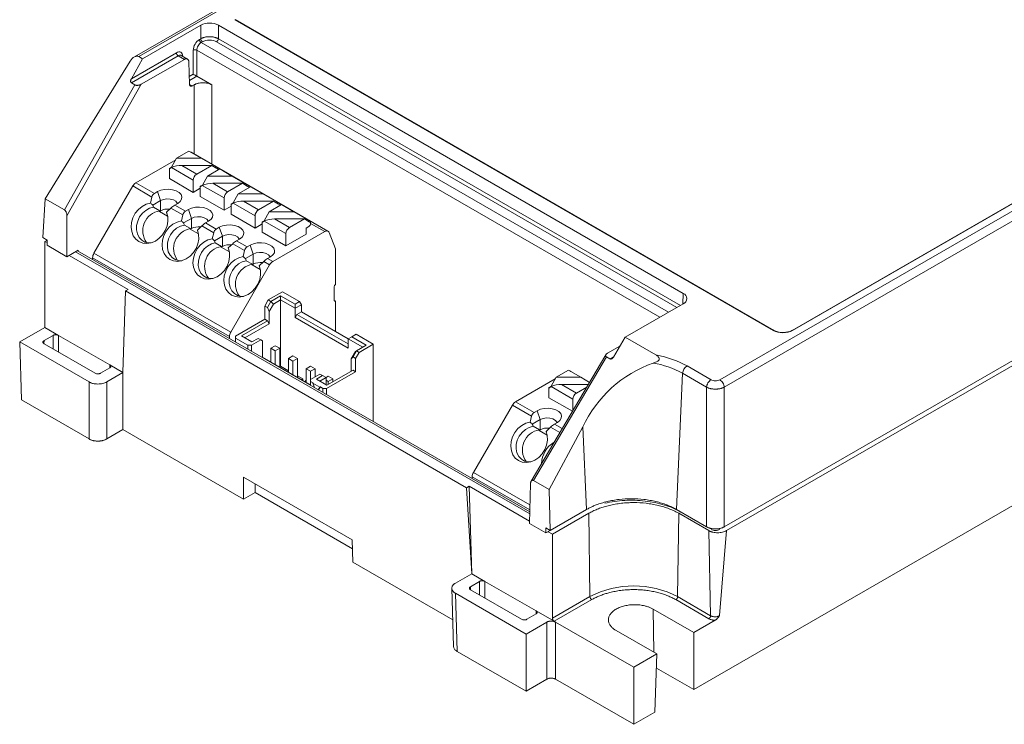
# Model space of a CAD drawing. Header units: millimetres. Extents: x -148 to -26, y 22 to 109.
# Tile 1 of 3: x -148 to -69, y 22 to 78. Entities that reach past the tile are written whole.
import ezdxf

# ---------------------------------------------------------------- set-up
doc = ezdxf.new("R2010")
doc.units = ezdxf.units.MM

msp = doc.modelspace()

# ---------------------------------------------------------------- linework, layer by layer
at = {"color": 7, "linetype": 'Continuous', "lineweight": 15}
for p, q in [((-111.457, 90.784), (-138.505, 75.169)), ((-138.152, 75.204), (-111.208, 90.758)), ((-130.467, 78.156), (-87.333, 53.256)), ((-87.283, 53.261), (-130.417, 78.161)), ((-133.191, 77.709), (-137.841, 75.025)), ((-133.191, 77.709), (-133.191, 76.626)), ((-94.542, 56.214), (-131.777, 77.709)), ((-131.777, 77.709), (-131.777, 76.626)), ((-133.191, 76.626), (-133.3, 76.563)), ((-44.291, 76.62), (-91.612, 49.302)), ((-133.787, 75.711), (-133.787, 73.79)), ((-133.504, 75.711), (-133.505, 73.627)), ((-133.159, 76.321), (-133.049, 76.384)), ((-43.934, 76.031), (-91.259, 48.711)), ((-46.456, 75.989), (-85.828, 53.261)), ((-85.778, 53.256), (-46.356, 76.013)), ((-135.133, 75.505), (-138.746, 73.419)), ((-138.746, 73.419), (-137.841, 75.025)), ((-134.992, 75.263), (-138.744, 73.097)), ((-138.152, 75.204), (-137.841, 75.025)), ((-134.498, 74.978), (-137.954, 72.983)), ((-134.498, 74.978), (-134.992, 75.263)), ((-134.236, 74.996), (-134.744, 75.289)), ((-145.656, 63.805), (-138.84, 74.828)), ((-134.083, 72.969), (-134.138, 74.777)), ((-27.05, 74.584), (-91.259, 37.517)), ((-26.875, 74.277), (-91.08, 37.212)), ((-133.505, 73.627), (-132.305, 72.935)), ((-138.459, 72.933), (-144.11, 62.913)), ((-137.954, 72.983), (-143.901, 62.437)), ((-138.459, 72.933), (-138.744, 73.097)), ((-133.719, 72.935), (-133.868, 72.849)), ((-135.129, 67.055), (-133.159, 67.055)), ((-122.995, 61.204), (-133.955, 67.531)), ((-133.79, 65.297), (-135.537, 66.305)), ((-135.529, 66.334), (-135.484, 66.334)), ((-134.704, 66.478), (-133.507, 65.787)), ((-133.507, 65.787), (-132.31, 66.478)), ((-132.089, 66.334), (-131.91, 66.334)), ((-131.91, 66.219), (-131.81, 66.276)), ((-135.699, 66.236), (-135.67, 66.219)), ((-132.654, 65.626), (-133.054, 64.905)), ((-131.669, 66.195), (-132.654, 65.626)), ((-132.654, 65.626), (-130.684, 65.626)), ((-137.095, 63.944), (-138.631, 64.831)), ((-136.896, 64.238), (-138.381, 65.095)), ((-133.79, 64.317), (-135.699, 65.419)), ((-133.79, 64.317), (-133.79, 65.297)), ((-133.054, 64.905), (-133.224, 64.807)), ((-133.224, 63.99), (-133.224, 64.807)), ((-133.224, 64.807), (-133.195, 64.79)), ((-133.195, 64.79), (-133.062, 64.876)), ((-131.315, 63.868), (-133.062, 64.876)), ((-133.054, 64.905), (-133.009, 64.905)), ((-132.229, 65.049), (-129.835, 65.049)), ((-132.229, 65.049), (-131.032, 64.358)), ((-131.032, 64.358), (-129.835, 65.049)), ((-129.194, 64.766), (-130.179, 64.198)), ((-129.835, 65.049), (-129.435, 64.79)), ((-129.614, 64.905), (-129.435, 64.905)), ((-129.435, 64.79), (-129.335, 64.848)), ((-137.214, 63.462), (-137.095, 63.944)), ((-136.654, 64.378), (-136.896, 64.238)), ((-136.654, 64.378), (-136.406, 63.664)), ((-133.224, 64.643), (-133.79, 64.317)), ((-131.315, 62.888), (-133.224, 63.99)), ((-130.179, 64.198), (-130.579, 63.477)), ((-130.179, 64.198), (-128.209, 64.198)), ((-145.656, 63.805), (-145.847, 60.703)), ((-144.11, 62.913), (-145.656, 63.805)), ((-137.037, 63.299), (-136.406, 63.664)), ((-136.972, 63.128), (-136.472, 62.839)), ((-136.406, 63.664), (-136.406, 62.847)), ((-135.028, 63.439), (-135.27, 63.299)), ((-135.27, 63.299), (-134.421, 62.809)), ((-131.315, 62.888), (-131.315, 63.868)), ((-130.75, 63.215), (-131.315, 62.888)), ((-130.579, 63.477), (-130.75, 63.378)), ((-130.75, 62.562), (-130.75, 63.378)), ((-130.75, 63.378), (-130.72, 63.361)), ((-130.72, 63.361), (-130.587, 63.448)), ((-128.84, 62.439), (-130.587, 63.448)), ((-130.579, 63.477), (-130.534, 63.477)), ((-129.755, 63.62), (-127.36, 63.62)), ((-129.755, 63.62), (-128.558, 62.929)), ((-128.558, 62.929), (-127.36, 63.62)), ((-126.719, 63.337), (-127.704, 62.769)), ((-127.36, 63.62), (-126.96, 63.361)), ((-127.139, 63.477), (-126.96, 63.477)), ((-126.96, 63.361), (-126.86, 63.419)), ((-143.901, 62.437), (-143.901, 59.164)), ((-136.406, 62.847), (-136.497, 62.795)), ((-136.497, 62.795), (-136.472, 62.839)), ((-136.497, 62.795), (-135.842, 62.417)), ((-135.572, 63.065), (-135.93, 62.721)), ((-134.62, 62.516), (-135.572, 63.065)), ((-134.739, 62.034), (-134.62, 62.516)), ((-134.421, 62.809), (-134.179, 62.949)), ((-134.179, 62.949), (-133.932, 62.235)), ((-128.84, 61.459), (-130.75, 62.562)), ((-128.84, 61.459), (-128.84, 62.439)), ((-127.704, 62.769), (-128.104, 62.048)), ((-127.704, 62.769), (-125.734, 62.769)), ((-93.694, 24.471), (-27.221, 62.845)), ((-134.563, 61.871), (-133.932, 62.235)), ((-134.497, 61.699), (-133.997, 61.411)), ((-133.932, 62.235), (-133.932, 61.418)), ((-133.097, 61.637), (-133.455, 61.292)), ((-132.145, 61.087), (-133.097, 61.637)), ((-132.553, 62.011), (-132.795, 61.871)), ((-132.795, 61.871), (-131.947, 61.381)), ((-131.947, 61.381), (-131.704, 61.521)), ((-131.704, 61.521), (-131.457, 60.806)), ((-128.275, 61.786), (-128.84, 61.459)), ((-128.104, 62.048), (-128.275, 61.949)), ((-128.275, 61.133), (-128.275, 61.949)), ((-128.275, 61.949), (-128.245, 61.933)), ((-128.245, 61.933), (-128.112, 62.019)), ((-126.365, 61.011), (-128.112, 62.019)), ((-128.104, 62.048), (-128.059, 62.048)), ((-127.28, 62.192), (-124.886, 62.192)), ((-127.28, 62.192), (-126.083, 61.501)), ((-126.083, 61.501), (-124.886, 62.192)), ((-124.886, 62.192), (-124.486, 61.933)), ((-124.664, 62.048), (-124.486, 62.048)), ((-124.486, 61.933), (-124.386, 61.99)), ((-133.932, 61.418), (-134.023, 61.366)), ((-134.023, 61.366), (-133.997, 61.411)), ((-134.023, 61.366), (-133.368, 60.988)), ((-132.264, 60.605), (-132.145, 61.087)), ((-132.088, 60.442), (-131.457, 60.806)), ((-131.457, 60.806), (-131.457, 59.99)), ((-126.365, 60.031), (-128.275, 61.133)), ((-123.245, 61.179), (-127.421, 58.768)), ((-126.365, 60.031), (-126.365, 61.011)), ((-124.739, 60.97), (-126.365, 60.031)), ((-145.494, 60.499), (-145.847, 60.703)), ((-145.677, 60.393), (-145.494, 60.499)), ((-145.497, 60.29), (-145.677, 60.393)), ((-145.677, 53.498), (-145.677, 60.393)), ((-145.494, 60.499), (-145.5, 60.087)), ((-143.901, 59.164), (-145.5, 60.087)), ((-132.022, 60.271), (-131.522, 59.982)), ((-131.457, 59.99), (-131.548, 59.937)), ((-131.548, 59.937), (-131.522, 59.982)), ((-131.548, 59.937), (-130.893, 59.559)), ((-130.622, 60.208), (-130.98, 59.864)), ((-129.67, 59.658), (-130.622, 60.208)), ((-130.078, 60.582), (-130.32, 60.442)), ((-130.32, 60.442), (-129.472, 59.952)), ((-129.472, 59.952), (-129.229, 60.092)), ((-129.229, 60.092), (-128.982, 59.378)), ((-143.901, 59.164), (-143.01, 59.679)), ((-139.005, 56.542), (-143.724, 59.266)), ((-106.836, 38.727), (-143.07, 59.644)), ((-141.748, 59.434), (-130.787, 53.107)), ((-129.67, 59.658), (-129.789, 59.176)), ((-128.982, 59.378), (-129.613, 59.013)), ((-128.982, 59.378), (-128.982, 58.561)), ((-127.603, 59.153), (-127.845, 59.013)), ((-141.851, 59.085), (-130.891, 52.758)), ((-130.787, 53.107), (-127.671, 58.504)), ((-129.047, 58.553), (-129.547, 58.842)), ((-128.982, 58.561), (-129.073, 58.508)), ((-129.047, 58.553), (-129.073, 58.508)), ((-129.073, 58.508), (-128.418, 58.13)), ((-128.147, 58.779), (-128.505, 58.435)), ((-127.671, 58.504), (-128.147, 58.779)), ((-127.845, 59.013), (-127.421, 58.768)), ((-139.21, 56.424), (-139.415, 49.883)), ((-139.005, 56.542), (-139.21, 56.424)), ((-111.895, 40.655), (-139.21, 56.424)), ((-127.78, 55.703), (-126.648, 56.357)), ((-127.568, 55.581), (-126.79, 56.03)), ((-126.79, 50.396), (-126.79, 56.03)), ((-126.79, 56.03), (-125.623, 55.356)), ((-128.063, 55.213), (-127.78, 55.703)), ((-128.063, 54.152), (-128.063, 55.213)), ((-128.063, 55.213), (-127.85, 55.091)), ((-127.85, 55.091), (-127.568, 55.581)), ((-127.78, 55.703), (-127.568, 55.581)), ((-127.709, 54.778), (-127.368, 55.37)), ((-127.368, 55.37), (-127.568, 55.581)), ((-127.368, 55.37), (-126.79, 55.703)), ((-126.79, 55.703), (-125.623, 55.03)), ((-125.623, 55.356), (-125.269, 55.561)), ((-125.623, 55.356), (-125.623, 54.295)), ((-125.623, 55.03), (-125.128, 55.316)), ((-99.192, 52.714), (-94.542, 55.398)), ((-127.709, 54.778), (-127.85, 55.091)), ((-127.709, 53.785), (-127.709, 54.778)), ((-125.482, 54.54), (-125.623, 54.295)), ((-125.128, 54.744), (-125.482, 54.54)), ((-121.38, 52.172), (-125.482, 54.54)), ((-130.396, 52.805), (-128.063, 54.152)), ((-127.85, 54.03), (-129.936, 52.825)), ((-129.654, 52.662), (-127.709, 53.785)), ((-128.063, 54.152), (-127.85, 54.03)), ((-127.709, 53.785), (-127.85, 54.03)), ((-125.623, 54.295), (-121.38, 51.846)), ((-147.688, 52.337), (-145.677, 53.498)), ((-145.74, 52.437), (-145.001, 52.863)), ((-145.677, 53.498), (-144.577, 52.863)), ((-140.476, 50.496), (-144.577, 52.863)), ((-120.744, 52.948), (-121.098, 52.744)), ((-85.828, 53.261), (-85.829, 53.26)), ((-142.134, 49.13), (-147.688, 52.337)), ((-147.688, 52.337), (-147.548, 47.682)), ((-145.74, 52.192), (-141.639, 49.824)), ((-130.891, 52.758), (-130.891, 52.614)), ((-130.396, 52.805), (-130.396, 52.328)), ((-129.406, 52.07), (-130.396, 52.642)), ((-129.406, 51.757), (-129.406, 52.07)), ((-129.406, 52.07), (-129.123, 52.07)), ((-128.381, 52.499), (-129.123, 52.07)), ((-129.123, 51.593), (-129.123, 52.07)), ((-129.088, 52.335), (-128.593, 52.621)), ((-121.098, 52.744), (-121.38, 52.581)), ((-121.38, 52.581), (-120.214, 51.907)), ((-121.38, 51.846), (-121.38, 52.581)), ((-121.098, 52.744), (-119.931, 52.07)), ((-119.931, 52.07), (-120.709, 51.621)), ((-119.365, 52.152), (-120.497, 51.499)), ((-99.192, 52.714), (-100.13, 51.126)), ((-96.735, 51.295), (-99.192, 52.714)), ((-127.214, 52.029), (-127.568, 51.825)), ((-127.568, 51.825), (-127.568, 50.723)), ((-127.214, 51.621), (-127.568, 51.825)), ((-127.214, 51.621), (-126.86, 51.825)), ((-127.214, 50.519), (-127.214, 51.621)), ((-120.791, 51.574), (-121.133, 50.982)), ((-120.991, 51.131), (-120.709, 51.621)), ((-120.709, 51.621), (-120.791, 51.574)), ((-120.497, 51.499), (-120.779, 51.009)), ((-120.709, 51.621), (-120.497, 51.499)), ((-100.735, 51.313), (-106.732, 41.164)), ((-100.608, 51.424), (-99.616, 51.997)), ((-140.476, 50.496), (-139.415, 49.883)), ((-128.239, 51.111), (-128.263, 51.097)), ((-125.8, 51.213), (-126.153, 51.009)), ((-126.153, 51.009), (-126.153, 49.906)), ((-125.8, 50.805), (-126.153, 51.009)), ((-125.8, 50.805), (-125.446, 51.009)), ((-125.8, 49.702), (-125.8, 50.805)), ((-121.133, 50.982), (-120.991, 51.131)), ((-121.133, 50.982), (-121.133, 49.988)), ((-120.991, 51.131), (-120.779, 51.009)), ((-120.779, 51.009), (-120.779, 49.947)), ((-106.547, 41.228), (-100.695, 51.132)), ((-100.411, 50.967), (-100.695, 51.132)), ((-140.476, 50.251), (-141.215, 49.824)), ((-139.415, 49.883), (-140.72, 49.13)), ((-139.415, 49.883), (-139.415, 45.31)), ((-126.79, 50.396), (-126.86, 50.355)), ((-126.153, 50.028), (-126.79, 50.396)), ((-124.386, 50.396), (-124.739, 50.192)), ((-124.386, 49.988), (-124.739, 50.192)), ((-124.739, 50.192), (-124.739, 49.09)), ((-124.386, 49.988), (-124.032, 50.192)), ((-124.386, 48.858), (-124.386, 49.988)), ((-123.643, 49.764), (-124.386, 49.335)), ((-120.779, 49.947), (-123.113, 48.6)), ((-120.991, 50.07), (-123.077, 48.866)), ((-120.779, 49.947), (-120.991, 50.07)), ((-103.738, 50.071), (-104.723, 49.502)), ((-102.039, 49.106), (-103.55, 49.978)), ((-94.593, 49.821), (-95.076, 38.906)), ((-92.671, 48.711), (-94.593, 49.821)), ((-92.318, 49.302), (-94.24, 50.412)), ((-142.134, 44.557), (-142.134, 49.13)), ((-140.72, 49.13), (-140.72, 44.557)), ((-125.022, 49.375), (-125.446, 49.62)), ((-124.173, 49.049), (-124.386, 49.172)), ((-124.209, 49.029), (-124.173, 49.049)), ((-123.643, 48.702), (-124.209, 49.029)), ((-124.072, 48.678), (-124.209, 49.029)), ((-123.431, 49.641), (-123.926, 49.356)), ((-123.643, 49.192), (-123.148, 49.478)), ((-122.971, 49.58), (-123.148, 49.478)), ((-122.971, 49.172), (-123.148, 49.274)), ((-122.971, 49.172), (-122.618, 49.376)), ((-122.971, 48.927), (-122.971, 49.172)), ((-107.976, 47.543), (-104.79, 49.382)), ((-104.723, 49.502), (-105.123, 48.781)), ((-104.723, 49.502), (-102.753, 49.502)), ((-104.299, 48.925), (-102.146, 48.925)), ((-104.299, 48.925), (-103.102, 48.234)), ((-123.396, 48.6), (-123.608, 48.723)), ((-123.396, 48.6), (-123.113, 48.6)), ((-123.396, 48.287), (-123.396, 48.6)), ((-123.113, 48.6), (-123.113, 48.124)), ((-105.123, 48.781), (-105.294, 48.683)), ((-105.294, 47.866), (-105.294, 48.683)), ((-105.294, 48.683), (-105.264, 48.666)), ((-105.264, 48.666), (-105.131, 48.752)), ((-103.385, 47.744), (-105.131, 48.752)), ((-105.123, 48.781), (-105.078, 48.781)), ((-103.102, 48.234), (-102.272, 48.713)), ((-92.671, 48.711), (-92.671, 37.517)), ((-91.259, 37.517), (-91.259, 48.711)), ((-147.548, 47.682), (-142.134, 44.557)), ((-106.491, 46.685), (-107.976, 47.543)), ((-103.413, 46.781), (-105.294, 47.866)), ((-103.385, 46.829), (-103.385, 47.744)), ((-108.226, 47.279), (-111.342, 41.881)), ((-106.689, 46.392), (-108.226, 47.279)), ((-106.248, 46.825), (-106.491, 46.685)), ((-106.248, 46.825), (-106.001, 46.111)), ((-106.808, 45.91), (-106.689, 46.392)), ((-106.632, 45.747), (-106.001, 46.111)), ((-106.001, 46.111), (-106.001, 45.294)), ((-104.622, 45.886), (-104.864, 45.747)), ((-140.72, 44.557), (-139.415, 45.31)), ((-139.415, 45.31), (-129.755, 39.734)), ((-106.566, 45.575), (-106.066, 45.287)), ((-106.001, 45.294), (-106.092, 45.242)), ((-106.092, 45.242), (-106.066, 45.287)), ((-106.092, 45.242), (-105.437, 44.864)), ((-105.166, 45.513), (-105.524, 45.168)), ((-102.581, 45.525), (-105.284, 40.499)), ((-102.581, 45.525), (-102.289, 38.906)), ((-129.755, 41.499), (-121.058, 36.478)), ((-129.755, 39.734), (-129.755, 41.499)), ((-111.446, 41.388), (-111.446, 41.533)), ((-105.284, 40.499), (-106.547, 41.228)), ((-128.84, 40.262), (-129.755, 39.734)), ((-128.84, 40.262), (-128.84, 40.97)), ((-128.84, 40.262), (-121.036, 35.757)), ((-111.895, 40.655), (-111.69, 40.773)), ((-111.485, 33.759), (-111.895, 40.655)), ((-106.858, 37.984), (-111.69, 40.773)), ((-111.69, 40.773), (-111.485, 33.759)), ((-106.864, 37.784), (-106.767, 41.001)), ((-105.189, 37.232), (-105.284, 40.499)), ((-102.289, 38.906), (-105.189, 37.232)), ((-102.642, 38.702), (-102.348, 38.841)), ((-92.671, 37.517), (-95.076, 38.906)), ((-105.018, 36.922), (-102.112, 38.6)), ((-102.112, 38.6), (-102.012, 31.925)), ((-94.999, 31.925), (-94.899, 38.6)), ((-94.899, 38.6), (-92.495, 37.211)), ((-105.548, 37.024), (-106.864, 37.784)), ((-105.548, 37.024), (-105.542, 37.436)), ((-105.548, 37.024), (-105.189, 37.232)), ((-105.189, 37.232), (-105.542, 37.436)), ((-105.018, 36.922), (-105.372, 37.126)), ((-92.495, 37.211), (-92.35, 30.395)), ((-91.08, 37.212), (-91.625, 30.402)), ((-121.058, 36.478), (-121.004, 34.681)), ((-105.018, 30.189), (-105.018, 36.922)), ((-121.004, 34.681), (-113.006, 30.064)), ((-112.789, 33.006), (-111.485, 33.759)), ((-111.587, 32.72), (-110.848, 33.147)), ((-111.485, 33.759), (-110.424, 33.147)), ((-106.323, 30.779), (-110.424, 33.147)), ((-113.082, 32.59), (-112.941, 27.917)), ((-111.587, 32.475), (-107.486, 30.108)), ((-107.132, 28.924), (-112.789, 32.19)), ((-112.789, 32.19), (-112.648, 27.535)), ((-102.012, 31.925), (-105.018, 30.189)), ((-101.87, 31.683), (-104.879, 29.946)), ((-92.491, 30.153), (-95.141, 31.683)), ((-94.999, 31.925), (-92.35, 30.395)), ((-106.323, 30.779), (-104.879, 29.946)), ((-96.95, 30.924), (-93.694, 29.044)), ((-106.323, 30.534), (-107.062, 30.108)), ((-91.981, 30.033), (-93.694, 29.044)), ((-105.474, 29.881), (-107.132, 28.924)), ((-105.474, 25.308), (-105.474, 29.881)), ((-98.505, 26.267), (-104.767, 29.881)), ((-104.767, 29.881), (-104.767, 25.308)), ((-96.663, 27.33), (-99.92, 29.21)), ((-107.132, 24.351), (-107.132, 28.924)), ((-93.694, 29.044), (-93.694, 24.471)), ((-112.648, 27.535), (-107.132, 24.351)), ((-96.663, 27.33), (-98.505, 26.267)), ((-96.804, 22.676), (-96.663, 27.33)), ((-98.505, 26.267), (-98.505, 21.693)), ((-96.697, 26.205), (-93.694, 24.471)), ((-107.132, 24.351), (-105.474, 25.308)), ((-104.767, 25.308), (-98.505, 21.693)), ((-98.505, 21.693), (-96.804, 22.676))]:
    msp.add_line(p, q, dxfattribs=at)
at = {"color": 8, "linetype": 'Continuous', "lineweight": 15}
for p, q in [((-94.773, 55.265), (-131.777, 76.626)), ((-133.504, 75.711), (-96.43, 54.308)), ((-95.729, 54.713), (-133.159, 76.321)), ((-95.054, 55.103), (-131.918, 76.384)), ((-134.63, 75.223), (-134.63, 75.224)), ((-133.787, 73.79), (-134.103, 73.607)), ((-133.505, 73.627), (-134.093, 73.289)), ((-134.076, 72.969), (-133.868, 72.849)), ((-133.719, 72.935), (-133.719, 67.379)), ((-132.305, 66.562), (-132.305, 72.935)), ((-131.801, 66.118), (-131.81, 66.123)), ((-129.327, 64.69), (-129.335, 64.695)), ((-126.852, 63.261), (-126.86, 63.266)), ((-123.245, 61.179), (-124.386, 61.837)), ((-106.841, 38.561), (-143.216, 59.56)), ((-94.542, 56.214), (-94.567, 55.384)), ((-145.001, 51.765), (-145.001, 52.863)), ((-144.577, 52.863), (-144.577, 51.52)), ((-145.74, 52.437), (-145.747, 52.198)), ((-140.469, 50.257), (-140.476, 50.496)), ((-100.411, 50.967), (-100.128, 51.131)), ((-104.864, 45.747), (-104.238, 45.385)), ((-104.418, 45.081), (-105.166, 45.513)), ((-111.342, 41.881), (-106.819, 39.27)), ((-111.446, 41.533), (-106.832, 38.869)), ((-110.848, 32.049), (-110.848, 33.147)), ((-110.424, 33.147), (-110.424, 31.804)), ((-111.587, 32.72), (-111.594, 32.482)), ((-106.315, 30.541), (-106.323, 30.779)), ((-96.897, 27.465), (-96.95, 30.924))]:
    msp.add_line(p, q, dxfattribs=at)
at = {"color": 144, "linetype": 'Continuous', "lineweight": 0}
for p, q in [((-135.129, 67.055), (-135.529, 66.334)), ((-134.144, 67.624), (-135.129, 67.055)), ((-134.144, 67.624), (-133.159, 67.055)), ((-131.91, 66.334), (-133.159, 67.055)), ((-138.381, 65.095), (-135.195, 66.935)), ((-135.529, 66.334), (-135.699, 66.236)), ((-135.67, 66.219), (-135.537, 66.305)), ((-134.704, 66.478), (-132.31, 66.478)), ((-132.31, 66.478), (-131.91, 66.219)), ((-131.81, 66.276), (-131.91, 66.334)), ((-131.81, 66.276), (-131.81, 66.113)), ((-135.699, 65.419), (-135.699, 66.236)), ((-131.669, 66.195), (-130.684, 65.626)), ((-129.435, 64.905), (-130.684, 65.626)), ((-138.631, 64.831), (-141.748, 59.434)), ((-129.335, 64.848), (-129.435, 64.905)), ((-129.335, 64.848), (-129.335, 64.684)), ((-129.194, 64.766), (-128.209, 64.198)), ((-126.96, 63.477), (-128.209, 64.198)), ((-126.86, 63.419), (-126.96, 63.477)), ((-126.86, 63.419), (-126.86, 63.256)), ((-126.719, 63.337), (-125.734, 62.769)), ((-124.486, 62.048), (-125.734, 62.769)), ((-124.739, 61.46), (-124.527, 61.582)), ((-124.386, 61.99), (-124.486, 62.048)), ((-124.386, 61.99), (-124.386, 61.827)), ((-124.739, 61.46), (-124.739, 60.97)), ((-122.406, 59.786), (-122.913, 61.102)), ((-143.008, 59.609), (-143.01, 59.679)), ((-122.406, 56.928), (-122.406, 59.786)), ((-141.851, 58.941), (-141.851, 59.085)), ((-125.269, 55.561), (-126.648, 56.357)), ((-122.512, 56.744), (-122.512, 55.682)), ((-125.269, 55.561), (-125.128, 55.316)), ((-125.128, 54.744), (-125.128, 55.316)), ((-122.406, 53.172), (-122.406, 55.621)), ((-125.128, 54.744), (-121.38, 52.581)), ((-119.365, 52.152), (-120.744, 52.948)), ((-129.088, 52.335), (-129.936, 52.825)), ((-128.593, 52.621), (-128.381, 52.499)), ((-128.381, 52.499), (-128.239, 52.417)), ((-128.239, 51.111), (-128.239, 52.417)), ((-119.365, 45.96), (-119.365, 52.152)), ((-126.86, 51.825), (-127.214, 52.029)), ((-126.86, 51.825), (-126.86, 50.315)), ((-124.386, 48.886), (-128.239, 51.111)), ((-125.446, 51.009), (-125.8, 51.213)), ((-125.446, 51.009), (-125.446, 49.498)), ((-124.032, 50.192), (-124.386, 50.396)), ((-124.032, 50.192), (-124.032, 49.539)), ((-123.643, 49.764), (-123.431, 49.641)), ((-103.738, 50.071), (-102.753, 49.502)), ((-125.128, 49.314), (-125.022, 49.375)), ((-125.022, 49.375), (-125.022, 49.253)), ((-124.81, 49.131), (-124.81, 49.253)), ((-124.739, 49.212), (-124.81, 49.253)), ((-123.077, 48.866), (-123.926, 49.356)), ((-123.148, 49.478), (-123.431, 49.641)), ((-123.148, 49.478), (-123.148, 48.907)), ((-122.618, 49.376), (-122.971, 49.58)), ((-122.618, 49.376), (-122.618, 49.131)), ((-102.046, 49.094), (-102.753, 49.502)), ((-123.78, 48.508), (-123.643, 48.702)), ((-123.608, 48.723), (-123.765, 48.5)), ((-123.608, 48.723), (-123.643, 48.702))]:
    msp.add_line(p, q, dxfattribs=at)
at = {"color": 7, "linetype": 'Continuous', "lineweight": 15, "flags": 128}
for points in [[(-138.152, 75.204), (-138.225, 75.232), (-138.308, 75.236), (-138.398, 75.218), (-138.492, 75.177), (-138.587, 75.114), (-138.678, 75.034), (-138.764, 74.937), (-138.84, 74.828)], [(-136.654, 64.378), (-136.392, 64.491), (-136.085, 64.557), (-135.759, 64.571), (-135.439, 64.531), (-135.152, 64.44), (-134.92, 64.307), (-134.763, 64.141), (-134.694, 63.956), (-134.717, 63.768), (-134.831, 63.591), (-135.028, 63.439)], [(-135.93, 62.721), (-135.836, 62.378), (-135.822, 62.006), (-135.889, 61.626), (-136.032, 61.257), (-136.244, 60.921), (-136.513, 60.636), (-136.824, 60.416), (-137.161, 60.275), (-137.506, 60.22), (-137.838, 60.254), (-138.14, 60.375), (-138.396, 60.576), (-138.592, 60.847), (-138.716, 61.173), (-138.762, 61.535), (-138.728, 61.915), (-138.615, 62.29), (-138.43, 62.642), (-138.183, 62.95), (-137.886, 63.198), (-137.557, 63.372), (-137.214, 63.462)], [(-137.181, 60.27), (-137.358, 60.27), (-137.655, 60.338), (-137.915, 60.488), (-138.122, 60.711), (-138.264, 60.994), (-138.333, 61.319), (-138.325, 61.667), (-138.239, 62.017), (-138.081, 62.348), (-137.861, 62.641), (-137.592, 62.877), (-137.289, 63.043), (-136.972, 63.128)], [(-136.406, 63.664), (-136.179, 63.756), (-135.91, 63.797), (-135.634, 63.783), (-135.382, 63.715), (-135.185, 63.602), (-135.068, 63.457), (-135.055, 63.424)], [(-134.179, 62.949), (-133.917, 63.063), (-133.61, 63.129), (-133.284, 63.142), (-132.964, 63.102), (-132.677, 63.011), (-132.445, 62.878), (-132.288, 62.712), (-132.219, 62.527), (-132.242, 62.339), (-132.357, 62.162), (-132.553, 62.011)], [(-133.932, 62.235), (-133.704, 62.327), (-133.436, 62.368), (-133.159, 62.354), (-132.907, 62.287), (-132.711, 62.173), (-132.593, 62.028), (-132.58, 61.995)], [(-133.455, 61.292), (-133.361, 60.949), (-133.348, 60.578), (-133.414, 60.197), (-133.557, 59.829), (-133.769, 59.493), (-134.038, 59.207), (-134.35, 58.988), (-134.687, 58.847), (-135.031, 58.791), (-135.363, 58.825), (-135.665, 58.946), (-135.921, 59.148), (-136.117, 59.418), (-136.241, 59.744), (-136.287, 60.106), (-136.253, 60.486), (-136.141, 60.862), (-135.955, 61.213), (-135.708, 61.521), (-135.411, 61.769), (-135.083, 61.943), (-134.739, 62.034)], [(-134.706, 58.841), (-134.883, 58.842), (-135.18, 58.91), (-135.44, 59.06), (-135.647, 59.283), (-135.79, 59.565), (-135.859, 59.89), (-135.85, 60.238), (-135.764, 60.588), (-135.606, 60.92), (-135.386, 61.212), (-135.117, 61.448), (-134.814, 61.614), (-134.497, 61.699)], [(-131.704, 61.521), (-131.442, 61.634), (-131.135, 61.7), (-130.809, 61.713), (-130.489, 61.673), (-130.202, 61.583), (-129.97, 61.449), (-129.813, 61.283), (-129.744, 61.099), (-129.767, 60.91), (-129.882, 60.733), (-130.078, 60.582)], [(-131.457, 60.806), (-131.229, 60.898), (-130.961, 60.94), (-130.684, 60.926), (-130.432, 60.858), (-130.236, 60.745), (-130.118, 60.599), (-130.105, 60.566)], [(-123.245, 61.179), (-123.191, 61.205), (-123.139, 61.221), (-123.089, 61.227), (-123.042, 61.222), (-123.001, 61.207), (-122.965, 61.181), (-122.935, 61.146), (-122.913, 61.102)], [(-130.98, 59.864), (-130.887, 59.521), (-130.873, 59.149), (-130.939, 58.768), (-131.082, 58.4), (-131.294, 58.064), (-131.563, 57.778), (-131.875, 57.559), (-132.212, 57.418), (-132.556, 57.363), (-132.888, 57.396), (-133.191, 57.517), (-133.446, 57.719), (-133.642, 57.99), (-133.766, 58.315), (-133.813, 58.678), (-133.778, 59.057), (-133.666, 59.433), (-133.48, 59.785), (-133.233, 60.093), (-132.937, 60.34), (-132.608, 60.514), (-132.264, 60.605)], [(-132.231, 57.412), (-132.408, 57.413), (-132.705, 57.481), (-132.965, 57.631), (-133.172, 57.854), (-133.315, 58.136), (-133.384, 58.461), (-133.375, 58.809), (-133.289, 59.16), (-133.132, 59.491), (-132.911, 59.783), (-132.642, 60.02), (-132.339, 60.185), (-132.022, 60.271)], [(-129.229, 60.092), (-128.967, 60.205), (-128.661, 60.271), (-128.334, 60.285), (-128.014, 60.245), (-127.727, 60.154), (-127.495, 60.02), (-127.339, 59.855), (-127.269, 59.67), (-127.292, 59.481), (-127.407, 59.304), (-127.603, 59.153)], [(-129.789, 59.176), (-130.133, 59.086), (-130.462, 58.912), (-130.758, 58.664), (-131.006, 58.356), (-131.191, 58.004), (-131.304, 57.628), (-131.338, 57.249), (-131.291, 56.887), (-131.167, 56.561), (-130.972, 56.29), (-130.716, 56.089), (-130.413, 55.968), (-130.081, 55.934), (-129.737, 55.989), (-129.4, 56.13), (-129.088, 56.35), (-128.819, 56.635), (-128.607, 56.971), (-128.464, 57.34), (-128.398, 57.72), (-128.412, 58.092), (-128.505, 58.435)], [(-128.982, 59.378), (-128.754, 59.47), (-128.486, 59.511), (-128.209, 59.497), (-127.957, 59.429), (-127.761, 59.316), (-127.643, 59.171), (-127.63, 59.137)], [(-129.547, 58.842), (-129.864, 58.757), (-130.167, 58.591), (-130.436, 58.355), (-130.657, 58.062), (-130.814, 57.731), (-130.9, 57.381), (-130.909, 57.033), (-130.84, 56.708), (-130.697, 56.425), (-130.49, 56.202), (-130.23, 56.052), (-129.933, 55.984), (-129.757, 55.984)], [(-100.411, 50.967), (-100.381, 50.956), (-100.346, 50.955), (-100.309, 50.963), (-100.271, 50.98), (-100.232, 51.007), (-100.195, 51.041), (-100.161, 51.081), (-100.13, 51.126)], [(-106.248, 46.825), (-105.986, 46.939), (-105.68, 47.005), (-105.353, 47.018), (-105.033, 46.978), (-104.746, 46.887), (-104.515, 46.754), (-104.358, 46.588), (-104.288, 46.403), (-104.311, 46.215), (-104.426, 46.038), (-104.622, 45.886)], [(-105.524, 45.168), (-105.431, 44.825), (-105.417, 44.454), (-105.483, 44.073), (-105.626, 43.705), (-105.838, 43.369), (-106.107, 43.083), (-106.419, 42.864), (-106.756, 42.723), (-107.1, 42.667), (-107.432, 42.701), (-107.735, 42.822), (-107.991, 43.023), (-108.186, 43.294), (-108.31, 43.62), (-108.357, 43.982), (-108.323, 44.362), (-108.21, 44.738), (-108.025, 45.089), (-107.777, 45.397), (-107.481, 45.645), (-107.152, 45.819), (-106.808, 45.91)], [(-106.001, 46.111), (-105.773, 46.203), (-105.505, 46.244), (-105.228, 46.23), (-104.976, 46.163), (-104.78, 46.049), (-104.662, 45.904), (-104.649, 45.871)], [(-106.776, 42.717), (-106.952, 42.718), (-107.249, 42.786), (-107.509, 42.936), (-107.716, 43.159), (-107.859, 43.441), (-107.928, 43.766), (-107.919, 44.114), (-107.833, 44.464), (-107.676, 44.795), (-107.455, 45.088), (-107.186, 45.324), (-106.883, 45.49), (-106.566, 45.575)]]:
    msp.add_lwpolyline(points, dxfattribs=at)
at = {"color": 8, "linetype": 'Continuous', "lineweight": 15, "flags": 128}
msp.add_lwpolyline([(-87.264, 53.231), (-87.268, 53.243), (-87.274, 53.254), (-87.283, 53.261), (-87.294, 53.265), (-87.306, 53.265), (-87.319, 53.262), (-87.333, 53.256)], dxfattribs=at)
at = {"color": 7, "linetype": 'Continuous', "lineweight": 15}
for centre, radius, start, end in [((-132.484, 76.345), 1.537, 62.6077, 117.3923), ((-132.883, 76.644), 0.308, 183.22965, 237.34774), ((-133.645, 75.427), 0.317, 63.52652, 116.47348), ((-134.826, 75.522), 0.308, 183.22965, 237.34774), ((-127.28, 84.736), 12.734, 239.27097, 240.73394), ((-133.176, 65.269), 0.615, 122.60548, 177.39452), ((-132.279, 63.196), 1.854, 88.46603, 114.97373), ((-136.646, 63.855), 0.457, 123.19913, 168.78523), ((-130.701, 63.84), 0.615, 122.60548, 177.39452), ((-134.419, 61.89), 1.646, 121.13027, 134.45301), ((-129.804, 61.767), 1.854, 88.46603, 114.97373), ((-136.23, 61.252), 1.605, 98.6587, 216.56422), ((-135.844, 61.759), 1.225, 82.05375, 117.35294), ((-134.171, 62.427), 0.457, 123.19913, 168.78523), ((-128.226, 62.411), 0.615, 122.60548, 177.39452), ((-133.369, 60.331), 1.225, 82.05375, 117.35294), ((-131.944, 60.462), 1.646, 121.13027, 134.45301), ((-127.329, 60.338), 1.854, 88.46603, 114.97373), ((-133.755, 59.824), 1.605, 98.6587, 216.56422), ((-131.696, 60.998), 0.457, 123.19913, 168.78523), ((-125.751, 60.983), 0.615, 122.60548, 177.39452), ((-131.28, 58.395), 1.605, 98.6587, 216.56422), ((-130.894, 58.902), 1.225, 82.05375, 117.35294), ((-129.469, 59.033), 1.646, 121.13027, 134.45301), ((-129.221, 59.569), 0.457, 123.19913, 168.78523), ((-128.805, 56.966), 1.605, 98.65869, 216.56423), ((-128.419, 57.473), 1.225, 82.05375, 117.35294), ((-126.994, 57.604), 1.646, 121.13027, 134.45301), ((-127.039, 58.156), 0.721, 121.95467, 151.14439), ((-94.697, 55.806), 0.437, 290.77949, 69.22051), ((-130.17, 52.734), 0.721, 148.85627, 178.0435), ((-93.606, 41.31), 9.916, 109.70717, 154.84381), ((-98.172, 43.371), 7.376, 60.97416, 80.46155), ((-103.636, 49.827), 0.174, 60.2165, 83.00301), ((-93.822, 49.761), 0.774, 122.73408, 175.53351), ((-104.348, 47.072), 1.854, 88.46603, 114.97373), ((-102.77, 47.716), 0.615, 122.60548, 177.39452), ((-107.594, 46.931), 0.721, 121.95467, 151.14439), ((-106.24, 46.303), 0.457, 123.19913, 168.78523), ((-104.013, 44.338), 1.646, 121.13027, 134.45301), ((-105.824, 43.7), 1.605, 98.6587, 216.56422), ((-105.438, 44.207), 1.225, 82.05375, 117.35294), ((-103.887, 42.563), 1.996, 119.98674, 178.85852), ((-110.725, 41.508), 0.721, 148.85627, 178.0435), ((-98.505, 25.192), 7.591, 62.49143, 117.50857), ((-101.704, 31.942), 0.308, 183.22965, 237.34774), ((-95.307, 31.942), 0.308, 302.65226, 356.77035)]:
    msp.add_arc(centre, radius, start, end, dxfattribs=at)
at = {"color": 144, "linetype": 'Continuous', "lineweight": 0}
for centre, radius, start, end in [((-134.042, 67.379), 0.174, 60.21626, 82.98675), ((-134.754, 64.624), 1.854, 88.46603, 114.97373), ((-138, 64.483), 0.721, 121.95467, 151.14439), ((-124.693, 61.841), 0.307, 302.60548, 357.39452), ((-141.13, 59.061), 0.721, 148.85627, 178.0435), ((-122.281, 56.733), 0.231, 122.60548, 177.39452), ((-122.447, 55.672), 0.0655, 170.78596, 309.20329)]:
    msp.add_arc(centre, radius, start, end, dxfattribs=at)
at = {"color": 8, "linetype": 'Continuous', "lineweight": 15}
for centre, radius, start, end in [((-85.804, 53.225), 0.0435, 125.30394, 172.03766), ((-85.807, 53.215), 0.0503, 54.38183, 114.31395)]:
    msp.add_arc(centre, radius, start, end, dxfattribs=at)
at = {"color": 7, "linetype": 'Continuous', "lineweight": 15}
for points, knots in [([(-133.787, 75.711), (-133.787, 75.861), (-133.735, 76.04), (-133.555, 76.355), (-133.429, 76.49), (-133.3, 76.563)], [0, 0, 0, 0, 0.5, 0.5, 1, 1, 1, 1]), ([(-133.3, 76.563), (-133.3, 76.52), (-133.284, 76.47), (-133.232, 76.38), (-133.196, 76.342), (-133.159, 76.321)], [0, 0, 0, 0, 0.5, 0.5, 1, 1, 1, 1]), ([(-133.191, 76.626), (-133.167, 76.639), (-133.119, 76.665), (-133.04, 76.698), (-132.956, 76.727), (-132.867, 76.752), (-132.774, 76.771), (-132.679, 76.784), (-132.582, 76.793), (-132.484, 76.795), (-132.385, 76.793), (-132.288, 76.784), (-132.193, 76.771), (-132.1, 76.752), (-132.011, 76.727), (-131.927, 76.698), (-131.848, 76.665), (-131.8, 76.639), (-131.777, 76.626)], [0, 0, 0, 0, 0.062483, 0.124973, 0.187469, 0.249971, 0.312478, 0.374989, 0.4375, 0.500013, 0.562524, 0.625034, 0.687541, 0.750044, 0.812543, 0.875036, 0.937521, 1, 1, 1, 1]), ([(-133.049, 76.384), (-132.901, 76.47), (-132.693, 76.52), (-132.274, 76.52), (-132.066, 76.47), (-131.918, 76.384)], [0, 0, 0, 0, 0.5, 0.5, 1, 1, 1, 1]), ([(-131.777, 76.626), (-131.777, 76.584), (-131.793, 76.533), (-131.845, 76.444), (-131.881, 76.405), (-131.918, 76.384)], [0, 0, 0, 0, 0.5, 0.5, 1, 1, 1, 1]), ([(-133.504, 75.711), (-133.505, 75.819), (-133.468, 75.947), (-133.341, 76.172), (-133.251, 76.268), (-133.159, 76.321)], [0, 0, 0, 0, 0.5, 0.5, 1, 1, 1, 1]), ([(-135.133, 75.505), (-135.005, 75.579), (-134.877, 75.593), (-134.69, 75.489), (-134.634, 75.372), (-134.63, 75.224)], [0, 0, 0, 0, 0.5, 0.5, 1, 1, 1, 1]), ([(-134.498, 74.978), (-134.482, 74.986), (-134.45, 75.003), (-134.4, 75.019), (-134.349, 75.027), (-134.298, 75.023), (-134.25, 75.006), (-134.206, 74.974), (-134.171, 74.925), (-134.145, 74.86), (-134.141, 74.805), (-134.138, 74.777)], [0, 0, 0, 0, 0.084957, 0.176457, 0.2745, 0.379082, 0.490201, 0.607855, 0.732042, 0.862758, 1, 1, 1, 1]), ([(-138.746, 73.419), (-138.757, 73.399), (-138.775, 73.363), (-138.792, 73.308), (-138.801, 73.263), (-138.804, 73.216), (-138.798, 73.169), (-138.778, 73.123), (-138.755, 73.105), (-138.744, 73.097)], [0, 0, 0, 0, 0.1772312, 0.3286251, 0.454321, 0.5545794, 0.7200665, 0.8664758, 1, 1, 1, 1]), ([(-138.459, 72.933), (-138.45, 72.928), (-138.431, 72.918), (-138.397, 72.907), (-138.352, 72.897), (-138.293, 72.893), (-138.205, 72.896), (-138.113, 72.915), (-138.022, 72.946), (-137.977, 72.97), (-137.954, 72.983)], [0, 0, 0, 0, 0.066523, 0.134342, 0.205486, 0.320489, 0.445982, 0.671905, 0.833298, 1, 1, 1, 1]), ([(-133.868, 72.849), (-133.882, 72.842), (-133.909, 72.827), (-133.949, 72.819), (-133.986, 72.82), (-134.018, 72.832), (-134.046, 72.854), (-134.066, 72.885), (-134.08, 72.923), (-134.082, 72.954), (-134.083, 72.969)], [0, 0, 0, 0, 0.126972, 0.249394, 0.372202, 0.500286, 0.623762, 0.75013, 0.87435, 1, 1, 1, 1]), ([(-133.719, 72.935), (-133.695, 72.948), (-133.648, 72.974), (-133.569, 73.007), (-133.485, 73.036), (-133.366, 73.069), (-133.209, 73.096), (-133.013, 73.107), (-132.816, 73.096), (-132.628, 73.063), (-132.452, 73.01), (-132.354, 72.96), (-132.305, 72.935)], [0, 0, 0, 0, 0.0628015, 0.1250342, 0.1873083, 0.2502327, 0.3750212, 0.5001476, 0.6249346, 0.7500626, 0.874944, 1, 1, 1, 1]), ([(-143.901, 62.437), (-143.901, 62.456), (-143.902, 62.491), (-143.91, 62.548), (-143.925, 62.625), (-143.952, 62.707), (-143.992, 62.787), (-144.03, 62.841), (-144.069, 62.885), (-144.097, 62.904), (-144.11, 62.913)], [0, 0, 0, 0, 0.111698, 0.221979, 0.332126, 0.556376, 0.679742, 0.797314, 0.900428, 1, 1, 1, 1]), ([(-145.001, 52.863), (-144.986, 52.871), (-144.957, 52.886), (-144.904, 52.902), (-144.848, 52.912), (-144.771, 52.916), (-144.67, 52.906), (-144.608, 52.878), (-144.577, 52.863)], [0, 0, 0, 0, 0.1288851, 0.2521375, 0.3745576, 0.5010406, 0.7473115, 1, 1, 1, 1]), ([(-87.333, 53.256), (-87.127, 53.137), (-86.847, 53.07), (-86.264, 53.07), (-85.984, 53.137), (-85.778, 53.256)], [0, 0, 0, 0, 0.5, 0.5, 1, 1, 1, 1]), ([(-86.555, 53.088), (-86.654, 53.093), (-86.792, 53.099), (-86.979, 53.138), (-87.119, 53.182), (-87.229, 53.227), (-87.274, 53.257), (-87.281, 53.262)], [0, 0, 0, 0, 0.363692, 0.503778, 0.731535, 0.958526, 1, 1, 1, 1]), ([(-85.831, 53.262), (-85.838, 53.257), (-85.888, 53.222), (-86.002, 53.178), (-86.157, 53.131), (-86.338, 53.097), (-86.474, 53.091), (-86.555, 53.088)], [0, 0, 0, 0, 0.0471972, 0.303055, 0.4981345, 0.7020258, 1, 1, 1, 1]), ([(-145.74, 52.192), (-145.754, 52.2), (-145.78, 52.218), (-145.808, 52.248), (-145.824, 52.28), (-145.832, 52.325), (-145.815, 52.383), (-145.765, 52.419), (-145.74, 52.437)], [0, 0, 0, 0, 0.128861, 0.252106, 0.374535, 0.501044, 0.74735, 1, 1, 1, 1]), ([(-100.608, 51.424), (-100.623, 51.415), (-100.651, 51.398), (-100.687, 51.368), (-100.728, 51.327), (-100.757, 51.279), (-100.765, 51.228), (-100.755, 51.191), (-100.733, 51.157), (-100.708, 51.14), (-100.695, 51.132)], [0, 0, 0, 0, 0.110499, 0.219491, 0.328279, 0.554218, 0.677112, 0.794728, 0.898818, 1, 1, 1, 1]), ([(-96.735, 51.295), (-96.664, 51.254), (-96.597, 51.207), (-96.513, 51.114), (-96.487, 51.08), (-96.455, 50.999), (-96.45, 50.948), (-96.491, 50.856), (-96.53, 50.82), (-96.608, 50.766), (-96.65, 50.745), (-96.777, 50.691), (-96.863, 50.667), (-96.95, 50.645)], [0, 0, 0, 0, 0.25, 0.25, 0.375, 0.375, 0.5, 0.5, 0.625, 0.625, 0.75, 0.75, 1, 1, 1, 1]), ([(-140.476, 50.496), (-140.462, 50.487), (-140.436, 50.47), (-140.409, 50.439), (-140.392, 50.407), (-140.385, 50.362), (-140.401, 50.304), (-140.451, 50.269), (-140.476, 50.251)], [0, 0, 0, 0, 0.128885, 0.252137, 0.374557, 0.501041, 0.747311, 1, 1, 1, 1]), ([(-141.215, 49.824), (-141.23, 49.816), (-141.26, 49.801), (-141.312, 49.785), (-141.368, 49.775), (-141.445, 49.771), (-141.546, 49.781), (-141.608, 49.81), (-141.639, 49.824)], [0, 0, 0, 0, 0.128861, 0.252106, 0.374535, 0.501044, 0.74735, 1, 1, 1, 1]), ([(-142.134, 49.13), (-142.11, 49.117), (-142.061, 49.091), (-141.982, 49.057), (-141.898, 49.028), (-141.78, 48.996), (-141.623, 48.968), (-141.427, 48.957), (-141.23, 48.968), (-141.043, 49.002), (-140.867, 49.054), (-140.769, 49.105), (-140.72, 49.13)], [0, 0, 0, 0, 0.063699, 0.126197, 0.188073, 0.249925, 0.375223, 0.500144, 0.624719, 0.750359, 0.87377, 1, 1, 1, 1]), ([(-92.318, 49.302), (-92.358, 49.278), (-92.402, 49.245), (-92.486, 49.159), (-92.527, 49.106), (-92.595, 48.992), (-92.623, 48.931), (-92.659, 48.814), (-92.669, 48.759), (-92.671, 48.711)], [0, 0, 0, 0, 0.25, 0.25, 0.5, 0.5, 0.75, 0.75, 1, 1, 1, 1]), ([(-92.318, 49.302), (-92.225, 49.248), (-92.095, 49.217), (-91.834, 49.217), (-91.704, 49.248), (-91.612, 49.302)], [0, 0, 0, 0, 0.5, 0.5, 1, 1, 1, 1]), ([(-91.612, 49.302), (-91.522, 49.25), (-91.433, 49.158), (-91.303, 48.941), (-91.263, 48.817), (-91.259, 48.711)], [0, 0, 0, 0, 0.5, 0.5, 1, 1, 1, 1]), ([(-91.259, 48.711), (-91.284, 48.698), (-91.335, 48.672), (-91.42, 48.638), (-91.511, 48.61), (-91.607, 48.586), (-91.707, 48.569), (-91.809, 48.557), (-91.913, 48.551), (-92.018, 48.551), (-92.122, 48.557), (-92.224, 48.569), (-92.324, 48.587), (-92.419, 48.61), (-92.51, 48.639), (-92.595, 48.672), (-92.646, 48.698), (-92.671, 48.711)], [0, 0, 0, 0, 0.0668, 0.133573, 0.200317, 0.267041, 0.333759, 0.400482, 0.467198, 0.53389, 0.600563, 0.667216, 0.733833, 0.800406, 0.866952, 0.93348, 1, 1, 1, 1]), ([(-142.134, 44.557), (-142.11, 44.544), (-142.062, 44.518), (-141.983, 44.484), (-141.899, 44.455), (-141.81, 44.431), (-141.718, 44.412), (-141.622, 44.398), (-141.525, 44.389), (-141.427, 44.387), (-141.329, 44.389), (-141.232, 44.398), (-141.136, 44.412), (-141.044, 44.431), (-140.955, 44.455), (-140.871, 44.484), (-140.791, 44.518), (-140.744, 44.544), (-140.72, 44.557)], [0, 0, 0, 0, 0.062505, 0.125008, 0.187509, 0.250009, 0.312507, 0.375005, 0.437502, 0.499999, 0.562496, 0.624993, 0.687491, 0.74999, 0.81249, 0.874991, 0.937495, 1, 1, 1, 1]), ([(-106.547, 41.228), (-106.556, 41.232), (-106.574, 41.242), (-106.601, 41.248), (-106.632, 41.249), (-106.666, 41.239), (-106.709, 41.207), (-106.74, 41.151), (-106.762, 41.077), (-106.765, 41.026), (-106.767, 41.001)], [0, 0, 0, 0, 0.065397, 0.132357, 0.202898, 0.317863, 0.443824, 0.668057, 0.831463, 1, 1, 1, 1]), ([(-95.076, 38.906), (-95.124, 38.933), (-95.219, 38.987), (-95.369, 39.063), (-95.524, 39.137), (-95.684, 39.206), (-95.93, 39.306), (-96.274, 39.425), (-96.727, 39.548), (-97.199, 39.646), (-97.847, 39.74), (-98.682, 39.787), (-99.517, 39.74), (-100.165, 39.646), (-100.637, 39.548), (-101.09, 39.425), (-101.473, 39.292), (-101.789, 39.161), (-102.048, 39.04), (-102.208, 38.95), (-102.289, 38.906)], [0, 0, 0, 0, 0.025042, 0.050031, 0.075007, 0.100007, 0.125071, 0.187551, 0.2501, 0.31258, 0.375129, 0.500007, 0.624885, 0.687365, 0.749914, 0.812394, 0.874943, 0.916643, 0.958269, 1, 1, 1, 1]), ([(-102.112, 38.6), (-102.058, 38.63), (-101.951, 38.69), (-101.783, 38.775), (-101.61, 38.855), (-101.431, 38.931), (-101.247, 39.002), (-101.057, 39.068), (-100.863, 39.13), (-100.663, 39.187), (-100.374, 39.26), (-99.988, 39.34), (-99.502, 39.41), (-99.006, 39.452), (-98.339, 39.471), (-97.671, 39.433), (-97.023, 39.34), (-96.551, 39.242), (-96.098, 39.118), (-95.715, 38.986), (-95.399, 38.855), (-95.14, 38.733), (-94.98, 38.644), (-94.899, 38.6)], [0, 0, 0, 0, 0.028079, 0.055962, 0.083701, 0.11135, 0.138962, 0.16659, 0.194289, 0.22211, 0.250108, 0.312577, 0.375108, 0.437575, 0.500111, 0.624963, 0.687426, 0.749963, 0.812424, 0.874998, 0.916576, 0.958184, 1, 1, 1, 1]), ([(-100.825, 39.402), (-100.317, 39.524), (-99.778, 39.602), (-98.684, 39.664), (-98.129, 39.648), (-97.051, 39.524), (-96.527, 39.416), (-95.558, 39.117), (-95.111, 38.926), (-94.722, 38.702)], [0, 0, 0, 0, 0.25, 0.25, 0.5, 0.5, 0.75, 0.75, 1, 1, 1, 1]), ([(-92.671, 37.517), (-92.647, 37.504), (-92.6, 37.478), (-92.52, 37.445), (-92.436, 37.416), (-92.347, 37.392), (-92.255, 37.373), (-92.16, 37.359), (-92.063, 37.351), (-91.965, 37.348), (-91.867, 37.351), (-91.77, 37.359), (-91.674, 37.373), (-91.582, 37.392), (-91.493, 37.416), (-91.409, 37.445), (-91.33, 37.478), (-91.282, 37.504), (-91.259, 37.517)], [0, 0, 0, 0, 0.062547, 0.125075, 0.187587, 0.250086, 0.312574, 0.375053, 0.437528, 0.5, 0.562472, 0.624947, 0.687426, 0.749914, 0.812413, 0.874925, 0.937453, 1, 1, 1, 1]), ([(-92.495, 37.211), (-92.47, 37.198), (-92.422, 37.172), (-92.343, 37.139), (-92.259, 37.109), (-92.141, 37.077), (-91.984, 37.05), (-91.787, 37.039), (-91.591, 37.05), (-91.403, 37.084), (-91.227, 37.137), (-91.129, 37.187), (-91.08, 37.212)], [0, 0, 0, 0, 0.063697, 0.126193, 0.18807, 0.249927, 0.375208, 0.500141, 0.62468, 0.750353, 0.873777, 1, 1, 1, 1]), ([(-92.318, 37.314), (-92.226, 37.26), (-92.096, 37.229), (-91.834, 37.229), (-91.704, 37.26), (-91.611, 37.314)], [0, 0, 0, 0, 0.5, 0.5, 1, 1, 1, 1]), ([(-110.848, 33.147), (-110.833, 33.155), (-110.803, 33.17), (-110.751, 33.186), (-110.695, 33.195), (-110.617, 33.2), (-110.517, 33.19), (-110.455, 33.161), (-110.424, 33.147)], [0, 0, 0, 0, 0.128885, 0.252138, 0.374558, 0.501041, 0.747312, 1, 1, 1, 1]), ([(-112.789, 33.006), (-112.812, 32.992), (-112.857, 32.964), (-112.915, 32.918), (-112.966, 32.87), (-113.021, 32.802), (-113.069, 32.711), (-113.088, 32.598), (-113.069, 32.485), (-113.012, 32.376), (-112.92, 32.275), (-112.833, 32.218), (-112.789, 32.19)], [0, 0, 0, 0, 0.063699, 0.126197, 0.188073, 0.249925, 0.375223, 0.500144, 0.624719, 0.750359, 0.87377, 1, 1, 1, 1]), ([(-111.587, 32.475), (-111.6, 32.484), (-111.627, 32.501), (-111.654, 32.531), (-111.671, 32.564), (-111.678, 32.609), (-111.662, 32.667), (-111.612, 32.702), (-111.587, 32.72)], [0, 0, 0, 0, 0.1288614, 0.2521059, 0.3745352, 0.5010436, 0.7473497, 1, 1, 1, 1]), ([(-95.141, 31.683), (-95.191, 31.711), (-95.291, 31.767), (-95.449, 31.847), (-95.611, 31.922), (-95.778, 31.992), (-95.949, 32.059), (-96.126, 32.12), (-96.307, 32.178), (-96.493, 32.231), (-96.763, 32.299), (-97.122, 32.374), (-97.575, 32.439), (-98.038, 32.479), (-98.505, 32.492), (-98.973, 32.479), (-99.435, 32.439), (-99.889, 32.374), (-100.3, 32.288), (-100.668, 32.191), (-100.993, 32.086), (-101.303, 31.966), (-101.598, 31.833), (-101.779, 31.733), (-101.87, 31.683)], [0, 0, 0, 0, 0.0281611, 0.056105, 0.0838827, 0.1115462, 0.1391481, 0.1667414, 0.1943791, 0.222114, 0.2499983, 0.3125017, 0.3750579, 0.4374649, 0.5000208, 0.562504, 0.6249837, 0.6874676, 0.7500435, 0.8000936, 0.8498062, 0.8994897, 0.949453, 1, 1, 1, 1]), ([(-106.323, 30.779), (-106.309, 30.77), (-106.283, 30.753), (-106.255, 30.723), (-106.238, 30.691), (-106.231, 30.646), (-106.248, 30.588), (-106.297, 30.552), (-106.323, 30.534)], [0, 0, 0, 0, 0.1288847, 0.252137, 0.3745572, 0.5010405, 0.747311, 1, 1, 1, 1]), ([(-99.92, 29.21), (-99.952, 29.229), (-100.016, 29.268), (-100.103, 29.33), (-100.183, 29.394), (-100.255, 29.461), (-100.32, 29.531), (-100.414, 29.651), (-100.508, 29.829), (-100.548, 30.067), (-100.508, 30.305), (-100.387, 30.534), (-100.193, 30.745), (-99.929, 30.93), (-99.609, 31.082), (-99.244, 31.194), (-98.847, 31.264), (-98.435, 31.287), (-98.022, 31.264), (-97.67, 31.202), (-97.383, 31.12), (-97.153, 31.033), (-97.018, 30.961), (-96.95, 30.924)], [0, 0, 0, 0, 0.021226, 0.042181, 0.062949, 0.083618, 0.104276, 0.125013, 0.187609, 0.250101, 0.312553, 0.375064, 0.4375, 0.500032, 0.56248, 0.624999, 0.687427, 0.749962, 0.812372, 0.875051, 0.916388, 0.957803, 1, 1, 1, 1]), ([(-107.062, 30.108), (-107.077, 30.1), (-107.106, 30.085), (-107.159, 30.069), (-107.215, 30.059), (-107.292, 30.055), (-107.393, 30.065), (-107.454, 30.093), (-107.486, 30.108)], [0, 0, 0, 0, 0.1288614, 0.2521059, 0.3745352, 0.5010436, 0.7473497, 1, 1, 1, 1]), ([(-104.879, 29.946), (-104.889, 29.952), (-104.907, 29.964), (-104.933, 29.989), (-104.957, 30.017), (-104.985, 30.06), (-105.012, 30.121), (-105.016, 30.167), (-105.018, 30.189)], [0, 0, 0, 0, 0.128759, 0.252037, 0.37453, 0.501021, 0.747395, 1, 1, 1, 1]), ([(-92.35, 30.395), (-92.35, 30.353), (-92.366, 30.302), (-92.418, 30.213), (-92.455, 30.174), (-92.491, 30.153)], [0, 0, 0, 0, 0.5, 0.5, 1, 1, 1, 1]), ([(-91.981, 30.033), (-92.004, 30.033), (-92.052, 30.034), (-92.122, 30.04), (-92.19, 30.049), (-92.279, 30.067), (-92.385, 30.099), (-92.456, 30.135), (-92.491, 30.153)], [0, 0, 0, 0, 0.125412, 0.249781, 0.374348, 0.500348, 0.749171, 1, 1, 1, 1]), ([(-91.625, 30.402), (-91.643, 30.392), (-91.678, 30.372), (-91.738, 30.348), (-91.802, 30.33), (-91.868, 30.317), (-91.936, 30.31), (-92.003, 30.308), (-92.07, 30.311), (-92.134, 30.319), (-92.195, 30.332), (-92.252, 30.349), (-92.304, 30.37), (-92.335, 30.387), (-92.35, 30.395)], [0, 0, 0, 0, 0.0897752, 0.1782949, 0.2655836, 0.3516665, 0.4365685, 0.5203153, 0.6029326, 0.6844464, 0.7648832, 0.8442696, 0.9226327, 1, 1, 1, 1]), ([(-91.625, 30.402), (-91.654, 30.365), (-91.709, 30.294), (-91.781, 30.209), (-91.839, 30.147), (-91.885, 30.103), (-91.932, 30.065), (-91.964, 30.044), (-91.981, 30.033)], [0, 0, 0, 0, 0.26154, 0.499726, 0.630373, 0.749982, 0.871896, 1, 1, 1, 1]), ([(-105.474, 29.881), (-105.454, 29.892), (-105.414, 29.912), (-105.347, 29.936), (-105.275, 29.953), (-105.199, 29.963), (-105.115, 29.967), (-105.023, 29.962), (-104.929, 29.946), (-104.841, 29.919), (-104.792, 29.894), (-104.767, 29.881)], [0, 0, 0, 0, 0.10353, 0.2028816, 0.3004457, 0.3987438, 0.5002426, 0.623603, 0.7501617, 0.8719149, 1, 1, 1, 1]), ([(-112.938, 27.934), (-112.925, 27.861), (-112.897, 27.711), (-112.733, 27.595), (-112.648, 27.535)], [0, 0, 0, 0, 0.488749, 1, 1, 1, 1]), ([(-105.474, 25.308), (-105.454, 25.319), (-105.414, 25.339), (-105.347, 25.363), (-105.275, 25.38), (-105.199, 25.39), (-105.115, 25.394), (-105.023, 25.389), (-104.929, 25.373), (-104.841, 25.346), (-104.792, 25.321), (-104.767, 25.308)], [0, 0, 0, 0, 0.10353, 0.2028816, 0.3004457, 0.3987438, 0.5002426, 0.623603, 0.7501617, 0.8719149, 1, 1, 1, 1])]:
    msp.add_open_spline(points, degree=3, knots=knots, dxfattribs=at)
at = {"color": 8, "linetype": 'Continuous', "lineweight": 15}
msp.add_open_spline([(-134.74, 75.284), (-134.75, 75.29), (-134.789, 75.314), (-134.876, 75.317), (-134.955, 75.28), (-134.992, 75.263)], degree=3, knots=[0, 0, 0, 0, 0.142589, 0.603775, 1, 1, 1, 1], dxfattribs=at)
at = {"color": 7, "linetype": 'Continuous', "lineweight": 15}
for points in [[(-137.037, 63.299), (-137.096, 63.354), (-137.155, 63.408), (-137.214, 63.462)], [(-136.972, 63.128), (-136.993, 63.186), (-137.015, 63.243), (-137.037, 63.299)], [(-135.93, 62.721), (-135.921, 62.696), (-135.914, 62.671), (-135.906, 62.646)], [(-134.739, 62.034), (-134.68, 61.98), (-134.621, 61.925), (-134.563, 61.871)], [(-134.497, 61.699), (-134.518, 61.757), (-134.54, 61.814), (-134.563, 61.871)], [(-133.455, 61.292), (-133.447, 61.268), (-133.439, 61.243), (-133.431, 61.218)], [(-132.264, 60.605), (-132.205, 60.551), (-132.146, 60.497), (-132.088, 60.442)], [(-132.022, 60.271), (-132.043, 60.328), (-132.065, 60.385), (-132.088, 60.442)], [(-130.98, 59.864), (-130.972, 59.839), (-130.964, 59.814), (-130.956, 59.789)], [(-129.613, 59.013), (-129.671, 59.068), (-129.73, 59.122), (-129.789, 59.176)], [(-129.613, 59.013), (-129.591, 58.956), (-129.569, 58.899), (-129.547, 58.842)], [(-128.505, 58.435), (-128.497, 58.41), (-128.489, 58.385), (-128.481, 58.36)], [(-94.24, 50.412), (-94.94, 50.815), (-95.794, 51.118), (-96.735, 51.295)], [(-106.632, 45.747), (-106.69, 45.801), (-106.749, 45.856), (-106.808, 45.91)], [(-106.566, 45.575), (-106.588, 45.633), (-106.61, 45.69), (-106.632, 45.747)], [(-105.524, 45.168), (-105.516, 45.144), (-105.508, 45.119), (-105.5, 45.094)]]:
    msp.add_open_spline(points, degree=3, dxfattribs=at)

doc.saveas('drawing.dxf')
